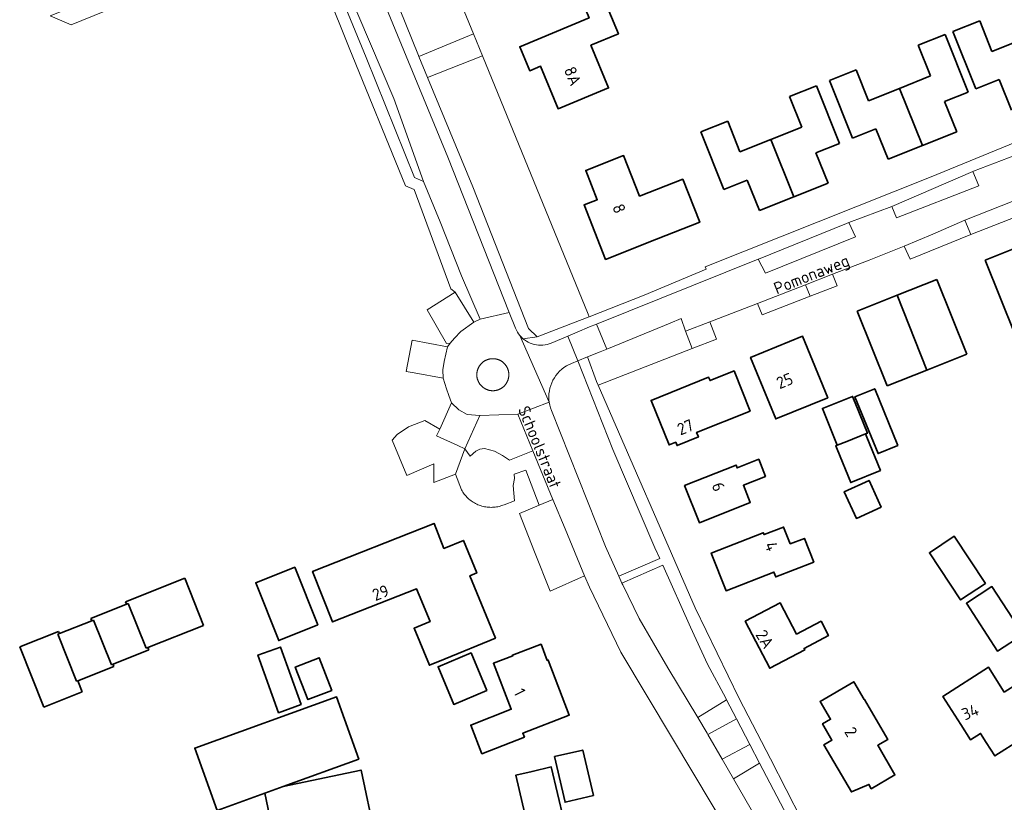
# Model space of a CAD drawing. Header units: metres. Extents: x 244832 to 245816, y 594581 to 595225.
# Tile 13 of 34: x 245154 to 245302, y 594865 to 594984. Entities that reach past the tile are written whole.
import ezdxf
from ezdxf.enums import TextEntityAlignment as Align

# ---------------------------------------------------------------- set-up
doc = ezdxf.new("R2010")
doc.units = ezdxf.units.M
for name, color, linetype, lineweight in [('B-XX-GR-GROENVOORZIENING-GV', 80, 'Continuous', 18), ('B-XX-OG-BEBOUWING-GV', 7, 'Continuous', 35), ('B-XX-OG-BEBOUWING-T18', 10, 'Continuous', 18), ('B-XX-OG-TERREIN_ERF-GV', 7, 'Continuous', 18), ('B-XX-OG-TOPOGRAFIE-T18', 10, 'Continuous', 18), ('B-XX-VH-ONVERHARD-GV', 252, 'Continuous', 18), ('B-XX-VH-VERHARDING_GESLOTEN-GV', 252, 'Continuous', 18), ('B-XX-VH-VERHARDING_OPEN-GV', 252, 'Continuous', 18), ('N-WE-KG-NIEUWE_BOUWEN-G', 7, 'Continuous', 35)]:
    doc.layers.add(name, color=color, linetype=linetype, lineweight=lineweight)
doc.styles.add('NLCS-ISO-M-T18', font='NLCS-ISO.ttf', dxfattribs={"height": 1.8})

msp = doc.modelspace()

# ---------------------------------------------------------------- linework, layer by layer
at = {"layer": 'B-XX-GR-GROENVOORZIENING-GV', "color": 252}
for points in [[(245214.39, 595000), (245213.28, 595002.72), (245213.21, 595002.69), (245206.67, 595000), (245205.83, 594999.69), (245205.15, 594999.44), (245205.1, 594999.37), (245205.1, 594999.2), (245205.13, 594999.07), (245207.13, 594994.48), (245213.71, 594978.1), (245213.77, 594977.97), (245222.02, 594981.37)], [(245239.34, 594939.06), (245223.37, 594978.06), (245215.09, 594974.78), (245221.92, 594958.26), (245230.35, 594936.88), (245231.64, 594935.64), (245238.02, 594938.09), (245239.5, 594938.67)], [(245298.28, 594958.42), (245297.38, 594960.59), (245285.18, 594955.3), (245285.9, 594953.58)], [(245309.76, 594956.01), (245309.52, 594956.55), (245308.81, 594958.21), (245296.19, 594953.26), (245297.1, 594951.11), (245305.2, 594954.25)], [(245279.67, 594950.74), (245278.67, 594952.89), (245278.34, 594952.77), (245265.04, 594947.37), (245264.98, 594947.35), (245266.08, 594945.27)], [(245255.03, 594933.88), (245254.04, 594936.49), (245253.35, 594938.39), (245251.69, 594937.7), (245242.13, 594933.76), (245241.15, 594933.36), (245239.23, 594932.64), (245240.6, 594928.89), (245240.84, 594928.35)], [(245243.04, 594918.62), (245237.75, 594932.02), (245236.8, 594931.63), (245236.04, 594931.24), (245235.68, 594931.01), (245235.35, 594930.74), (245235.03, 594930.45), (245234.74, 594930.14), (245234.47, 594929.81), (245234.23, 594929.45), (245234.02, 594929.08), (245233.84, 594928.69), (245233.68, 594928.29), (245233.57, 594927.88), (245233.48, 594927.46), (245233.42, 594927.03), (245233.4, 594926.61), (245233.42, 594926.18), (245233.46, 594925.75), (245233.54, 594925.33), (245233.65, 594924.92), (245233.79, 594924.51), (245241.94, 594903.98), (245243.98, 594899.5), (245250.15, 594902.17), (245249.4, 594903.76)], [(245230.99, 594918.45), (245228.72, 594923.96), (245222.98, 594923.75), (245220.71, 594918.75), (245221.53, 594917.63), (245222.39, 594918.4), (245222.96, 594918.69), (245223.68, 594918.79), (245225.17, 594918.37), (245226.41, 594917.7), (245227.44, 594917.01)], [(245216.92, 594921.71), (245214.68, 594923), (245212.2, 594922.06), (245210.5, 594920.91), (245209.75, 594920.03), (245211.95, 594914.68), (245216.06, 594916.47), (245216.02, 594913.63), (245219.3, 594914.9), (245220.71, 594918.75), (245219.67, 594919.22), (245216.46, 594920.69)], [(245254.76, 594891.8), (245250.62, 594901.16), (245244.44, 594898.47), (245244.55, 594898.22), (245247.05, 594893.11), (245251.36, 594885.66), (245255.87, 594878.16), (245260.21, 594880.85), (245260.1, 594881.06), (245257.34, 594886.24)], [(245263.74, 594874.1), (245261.73, 594877.94), (245257.42, 594875.58), (245259.55, 594871.87)], [(245265.21, 594871.29), (245261.25, 594868.91), (245264.67, 594862.96), (245266.35, 594860.2), (245266.37, 594860.21), (245268.77, 594856.07), (245268.98, 594855.7), (245271.36, 594851.67), (245274.9, 594852.91), (245272.02, 594858.23)]]:
    msp.add_lwpolyline(points, close=True, dxfattribs=at)
at = {"layer": 'B-XX-OG-BEBOUWING-GV', "color": 252}
for points in [[(245245.05, 594985.93), (245243.71, 594989.18), (245238.19, 594986.89), (245239.48, 594983.78), (245229, 594979.43), (245230.51, 594975.8), (245232.15, 594976.48), (245234.8, 594970.08), (245242.41, 594973.23), (245239.74, 594979.67), (245243.9, 594981.39), (245242.46, 594984.86)], [(245247.1, 594956.88), (245244.69, 594963), (245238.97, 594960.75), (245240.71, 594956.34), (245238.72, 594955.56), (245241.97, 594947.33), (245249.67, 594950.37), (245256.17, 594952.94), (245253.61, 594959.44)], [(245275.5, 594926.43), (245271.71, 594935.73), (245263.86, 594932.54), (245267.65, 594923.24)], [(245263.77, 594924.44), (245261.36, 594930.48), (245257.73, 594929.02), (245257.52, 594929.53), (245248.84, 594926.05), (245251.54, 594919.32), (245252.55, 594919.72), (245252.75, 594919.22), (245255.98, 594920.52), (245255.7, 594921.21)], [(245279.65, 594925.66), (245279.25, 594926.65), (245274.7, 594924.84), (245276.93, 594919.26), (245278.38, 594919.84), (245281.2, 594920.97), (245281.48, 594921.08)], [(245286.06, 594919.22), (245282.58, 594927.8), (245279.61, 594926.6), (245283.09, 594918.02)], [(245281.2, 594920.97), (245278.38, 594919.84), (245276.93, 594919.26), (245276.7, 594919.16), (245276.91, 594918.67), (245278.98, 594913.63), (245283.45, 594915.47), (245281.39, 594920.51)], [(245266.12, 594914.57), (245265.09, 594917.16), (245261.81, 594915.85), (245261.65, 594916.27), (245253.88, 594913.17), (245256.12, 594907.56), (245263.81, 594910.63), (245262.77, 594913.23)], [(245283.56, 594909.92), (245281.73, 594913.96), (245277.99, 594912.26), (245279.82, 594908.22)], [(245217.57, 594903.69), (245216.07, 594907.48), (245197.73, 594900.22), (245200.75, 594892.6), (245213.42, 594897.61), (245213.83, 594896.63), (245215.47, 594892.64), (245213.06, 594891.65), (245215.36, 594886.05), (245217.76, 594887.04), (245225.34, 594890.15), (245221.48, 594899.56), (245222.52, 594899.99), (245220.5, 594904.89)], [(245269.83, 594904.37), (245268.82, 594906.92), (245265.88, 594905.77), (245265.76, 594906.07), (245257.92, 594902.99), (245260.16, 594897.29), (245267.37, 594900.13), (245267.66, 594899.38), (245273.38, 594901.63), (245271.97, 594905.21)], [(245299.31, 594898.39), (245294.6, 594905.52), (245290.85, 594903.04), (245295.56, 594895.91)], [(245198.53, 594892.16), (245195.05, 594900.86), (245189.15, 594898.5), (245192.64, 594889.79)], [(245304.97, 594890.72), (245300.27, 594897.93), (245296.42, 594895.41), (245301.11, 594888.2)], [(245270.78, 594890.77), (245268.33, 594895.46), (245263.04, 594892.69), (245266.74, 594885.61), (245272.03, 594888.38), (245271.92, 594888.6), (245275.61, 594890.53), (245274.48, 594892.7)], [(245196.02, 594880.11), (245192.89, 594888.8), (245189.48, 594887.58), (245192.61, 594878.89)], [(245224.04, 594882.22), (245221.67, 594887.91), (245216.67, 594885.83), (245219.04, 594880.14)], [(245233.16, 594886.78), (245232.22, 594889.23), (245227.9, 594887.58), (245227.94, 594887.47), (245225.02, 594886.35), (245227.73, 594879.4), (245221.61, 594877.01), (245223.3, 594872.7), (245229.7, 594875.2), (245229.46, 594875.79), (245236.48, 594878.53), (245233.31, 594886.83)], [(245200.63, 594882.26), (245198.72, 594887.18), (245195.12, 594885.78), (245197.03, 594880.86)], [(245302.14, 594881.99), (245299.74, 594885.74), (245292.88, 594881.35), (245295.58, 594877.12), (245297.06, 594874.81), (245298.56, 594875.77), (245299.43, 594874.41), (245300.73, 594872.37), (245304.69, 594874.9), (245303.66, 594876.5), (245307.72, 594879.09), (245305.57, 594882.45), (245304.99, 594882.08), (245304.2, 594883.31)], [(245280.98, 594880.88), (245279.43, 594883.56), (245274.35, 594880.6), (245275.92, 594877.89), (245274.71, 594877.19), (245276.12, 594874.76), (245274.92, 594874.06), (245279.07, 594866.92), (245281.7, 594868.06), (245282.07, 594867.42), (245285.64, 594869.5), (245283.05, 594873.97), (245284.55, 594874.84), (245281.03, 594880.9)], [(245204.74, 594871.88), (245201.35, 594881.28), (245179.95, 594873.56), (245183.35, 594864.15), (245190.53, 594866.74), (245193.3, 594867.75)], [(245240.12, 594866.37), (245238.52, 594873.25), (245234.26, 594872.26), (245235.86, 594865.38)], [(245207.13, 594860.44), (245205.06, 594870.23), (245193.3, 594867.75), (245190.53, 594866.74), (245192.51, 594857.35)], [(245235.64, 594862.69), (245233.76, 594870.7), (245230.86, 594870.03), (245228.42, 594869.46), (245230.29, 594861.44)]]:
    msp.add_lwpolyline(points, close=True, dxfattribs=at)
at = {"layer": 'B-XX-OG-TERREIN_ERF-GV', "color": 252}
for points in [[(245315.26, 595043.66), (245234.47, 595011.43), (245231.72, 595010.3), (245213.28, 595002.72), (245214.39, 595000), (245222.02, 594981.37), (245223.37, 594978.06), (245239.34, 594939.06), (245239.5, 594938.67), (245247.79, 594941.95), (245257.16, 594945.85), (245256.98, 594946.19), (245291.12, 594959.81), (245330.96, 594976.16)], [(245305.2, 594954.25), (245297.1, 594951.11), (245287.94, 594947.34), (245287.05, 594949.35), (245281.77, 594947.22), (245276.23, 594945.08), (245276.94, 594943.33), (245272.83, 594941.77), (245265.61, 594938.98), (245264.89, 594940.69), (245257.68, 594937.9), (245258.71, 594935.28), (245255.03, 594933.88), (245240.84, 594928.35), (245255.49, 594894.72), (245262.11, 594881.01), (245266.87, 594871.93), (245271.61, 594862.66), (245273.4, 594859.08), (245275.64, 594854.93), (245276.44, 594853.45), (245295.04, 594859.92), (245298.66, 594861.19), (245302.24, 594862.55)]]:
    msp.add_lwpolyline(points, dxfattribs=at)
for points in [[(245242.41, 594973.23), (245234.8, 594970.08), (245232.15, 594976.48), (245230.51, 594975.8), (245229, 594979.43), (245239.48, 594983.78), (245238.19, 594986.89), (245243.71, 594989.18), (245245.05, 594985.93), (245242.46, 594984.86), (245243.9, 594981.39), (245239.74, 594979.67)], [(245256.17, 594952.94), (245249.67, 594950.37), (245241.97, 594947.33), (245238.72, 594955.56), (245240.71, 594956.34), (245238.97, 594960.75), (245244.69, 594963), (245247.1, 594956.88), (245253.61, 594959.44)], [(245267.65, 594923.24), (245263.86, 594932.54), (245271.71, 594935.73), (245275.5, 594926.43)], [(245255.7, 594921.21), (245255.98, 594920.52), (245252.75, 594919.22), (245252.55, 594919.72), (245251.54, 594919.32), (245248.84, 594926.05), (245257.52, 594929.53), (245257.73, 594929.02), (245261.36, 594930.48), (245263.77, 594924.44)], [(245281.48, 594921.08), (245281.2, 594920.97), (245281.39, 594920.51), (245283.45, 594915.47), (245278.98, 594913.63), (245276.91, 594918.67), (245276.7, 594919.16), (245276.93, 594919.26), (245274.7, 594924.84), (245279.25, 594926.65), (245279.65, 594925.66)], [(245286.06, 594919.22), (245283.09, 594918.02), (245279.61, 594926.6), (245282.58, 594927.8)], [(245256.12, 594907.56), (245253.88, 594913.17), (245261.65, 594916.27), (245261.81, 594915.85), (245265.09, 594917.16), (245266.12, 594914.57), (245262.77, 594913.23), (245263.81, 594910.63)], [(245283.56, 594909.92), (245279.82, 594908.22), (245277.99, 594912.26), (245281.73, 594913.96)], [(245197.73, 594900.22), (245216.07, 594907.48), (245217.57, 594903.69), (245220.5, 594904.89), (245222.52, 594899.99), (245221.48, 594899.56), (245225.34, 594890.15), (245217.76, 594887.04), (245215.36, 594886.05), (245213.06, 594891.65), (245215.47, 594892.64), (245213.83, 594896.63), (245213.42, 594897.61), (245200.75, 594892.6)], [(245273.38, 594901.63), (245267.66, 594899.38), (245267.37, 594900.13), (245260.16, 594897.29), (245257.92, 594902.99), (245265.76, 594906.07), (245265.88, 594905.77), (245268.82, 594906.92), (245269.83, 594904.37), (245271.97, 594905.21)], [(245294.6, 594905.52), (245299.31, 594898.39), (245295.56, 594895.91), (245290.85, 594903.04)], [(245192.64, 594889.79), (245189.15, 594898.5), (245195.05, 594900.86), (245198.53, 594892.16)], [(245304.97, 594890.72), (245301.11, 594888.2), (245296.42, 594895.41), (245300.27, 594897.93)], [(245275.61, 594890.53), (245271.92, 594888.6), (245272.03, 594888.38), (245266.74, 594885.61), (245263.04, 594892.69), (245268.33, 594895.46), (245270.78, 594890.77), (245274.48, 594892.7)], [(245189.48, 594887.58), (245192.89, 594888.8), (245196.02, 594880.11), (245192.61, 594878.89)], [(245216.67, 594885.83), (245221.67, 594887.91), (245224.04, 594882.22), (245219.04, 594880.14)], [(245221.61, 594877.01), (245227.73, 594879.4), (245225.02, 594886.35), (245227.94, 594887.47), (245227.9, 594887.58), (245232.22, 594889.23), (245233.16, 594886.78), (245233.31, 594886.83), (245236.48, 594878.53), (245229.46, 594875.79), (245229.7, 594875.2), (245223.3, 594872.7)], [(245195.12, 594885.78), (245198.72, 594887.18), (245200.63, 594882.26), (245197.03, 594880.86)], [(245307.72, 594879.09), (245303.66, 594876.5), (245304.69, 594874.9), (245300.73, 594872.37), (245299.43, 594874.41), (245298.56, 594875.77), (245297.06, 594874.81), (245295.58, 594877.12), (245292.88, 594881.35), (245299.74, 594885.74), (245302.14, 594881.99), (245304.2, 594883.31), (245304.99, 594882.08), (245305.57, 594882.45)], [(245284.55, 594874.84), (245283.05, 594873.97), (245285.64, 594869.5), (245282.07, 594867.42), (245281.7, 594868.06), (245279.07, 594866.92), (245274.92, 594874.06), (245276.12, 594874.76), (245274.71, 594877.19), (245275.92, 594877.89), (245274.35, 594880.6), (245279.43, 594883.56), (245280.98, 594880.88), (245281.03, 594880.9)], [(245190.53, 594866.74), (245183.35, 594864.15), (245179.95, 594873.56), (245201.35, 594881.28), (245204.74, 594871.88), (245193.3, 594867.75), (245205.06, 594870.23), (245207.13, 594860.44), (245192.51, 594857.35)], [(245234.26, 594872.26), (245238.52, 594873.25), (245240.12, 594866.37), (245235.86, 594865.38)], [(245228.42, 594869.46), (245230.86, 594870.03), (245233.76, 594870.7), (245235.64, 594862.69), (245230.29, 594861.44)]]:
    msp.add_lwpolyline(points, close=True, dxfattribs=at)
at = {"layer": 'B-XX-VH-ONVERHARD-GV', "color": 252}
msp.add_lwpolyline([(245224.99, 594932.34), (245224.94, 594932.34), (245224.89, 594932.34), (245224.84, 594932.34), (245224.79, 594932.33), (245224.74, 594932.33), (245224.69, 594932.33), (245224.64, 594932.32), (245224.6, 594932.31), (245224.55, 594932.31), (245224.5, 594932.3), (245224.45, 594932.29), (245224.4, 594932.28), (245224.35, 594932.26), (245224.3, 594932.25), (245224.25, 594932.24), (245224.21, 594932.22), (245224.16, 594932.21), (245224.11, 594932.19), (245224.06, 594932.17), (245224.02, 594932.15), (245223.97, 594932.13), (245223.93, 594932.11), (245223.88, 594932.09), (245223.84, 594932.07), (245223.79, 594932.05), (245223.75, 594932.02), (245223.71, 594932), (245223.66, 594931.97), (245223.62, 594931.94), (245223.58, 594931.92), (245223.54, 594931.89), (245223.5, 594931.86), (245223.46, 594931.83), (245223.42, 594931.8), (245223.38, 594931.76), (245223.34, 594931.73), (245223.31, 594931.7), (245223.27, 594931.66), (245223.23, 594931.63), (245223.2, 594931.59), (245223.17, 594931.56), (245223.13, 594931.52), (245223.1, 594931.48), (245223.07, 594931.44), (245223.04, 594931.4), (245223.01, 594931.36), (245222.98, 594931.32), (245222.95, 594931.28), (245222.92, 594931.24), (245222.89, 594931.2), (245222.87, 594931.16), (245222.84, 594931.11), (245222.82, 594931.07), (245222.8, 594931.02), (245222.77, 594930.98), (245222.75, 594930.93), (245222.73, 594930.89), (245222.71, 594930.84), (245222.69, 594930.8), (245222.67, 594930.75), (245222.66, 594930.7), (245222.64, 594930.66), (245222.63, 594930.61), (245222.61, 594930.56), (245222.6, 594930.51), (245222.59, 594930.46), (245222.58, 594930.41), (245222.57, 594930.36), (245222.56, 594930.31), (245222.55, 594930.27), (245222.55, 594930.22), (245222.54, 594930.17), (245222.54, 594930.12), (245222.53, 594930.07), (245222.53, 594930.02), (245222.53, 594929.97), (245222.53, 594929.92), (245222.53, 594929.87), (245222.53, 594929.82), (245222.53, 594929.77), (245222.54, 594929.72), (245222.54, 594929.67), (245222.55, 594929.62), (245222.55, 594929.57), (245222.56, 594929.52), (245222.57, 594929.47), (245222.58, 594929.42), (245222.59, 594929.37), (245222.6, 594929.32), (245222.62, 594929.27), (245222.63, 594929.23), (245222.64, 594929.18), (245222.66, 594929.13), (245222.68, 594929.08), (245222.7, 594929.04), (245222.71, 594928.99), (245222.73, 594928.94), (245222.76, 594928.9), (245222.78, 594928.85), (245222.8, 594928.81), (245222.82, 594928.77), (245222.85, 594928.72), (245222.87, 594928.68), (245222.9, 594928.64), (245222.92, 594928.59), (245222.95, 594928.55), (245222.98, 594928.51), (245223.01, 594928.47), (245223.04, 594928.43), (245223.07, 594928.39), (245223.11, 594928.35), (245223.14, 594928.32), (245223.17, 594928.28), (245223.21, 594928.24), (245223.24, 594928.21), (245223.28, 594928.17), (245223.31, 594928.14), (245223.35, 594928.1), (245223.39, 594928.07), (245223.43, 594928.04), (245223.47, 594928.01), (245223.51, 594927.98), (245223.55, 594927.95), (245223.59, 594927.92), (245223.63, 594927.89), (245223.67, 594927.87), (245223.71, 594927.84), (245223.76, 594927.82), (245223.8, 594927.79), (245223.85, 594927.77), (245223.89, 594927.75), (245223.93, 594927.72), (245223.98, 594927.7), (245224.03, 594927.69), (245224.07, 594927.67), (245224.12, 594927.65), (245224.17, 594927.63), (245224.21, 594927.62), (245224.26, 594927.6), (245224.31, 594927.59), (245224.36, 594927.58), (245224.41, 594927.56), (245224.46, 594927.55), (245224.51, 594927.54), (245224.55, 594927.54), (245224.6, 594927.53), (245224.65, 594927.52), (245224.7, 594927.52), (245224.75, 594927.51), (245224.8, 594927.51), (245224.85, 594927.51), (245224.9, 594927.5), (245224.95, 594927.5), (245225, 594927.5), (245225.05, 594927.51), (245225.1, 594927.51), (245225.15, 594927.51), (245225.2, 594927.52), (245225.25, 594927.52), (245225.3, 594927.53), (245225.35, 594927.54), (245225.4, 594927.55), (245225.45, 594927.56), (245225.5, 594927.57), (245225.55, 594927.58), (245225.6, 594927.59), (245225.64, 594927.61), (245225.69, 594927.62), (245225.74, 594927.64), (245225.79, 594927.65), (245225.83, 594927.67), (245225.88, 594927.69), (245225.92, 594927.71), (245225.97, 594927.73), (245226.02, 594927.75), (245226.06, 594927.78), (245226.1, 594927.8), (245226.15, 594927.82), (245226.19, 594927.85), (245226.23, 594927.87), (245226.27, 594927.9), (245226.32, 594927.93), (245226.36, 594927.96), (245226.4, 594927.99), (245226.44, 594928.02), (245226.48, 594928.05), (245226.52, 594928.08), (245226.55, 594928.11), (245226.59, 594928.15), (245226.63, 594928.18), (245226.66, 594928.22), (245226.7, 594928.25), (245226.73, 594928.29), (245226.76, 594928.33), (245226.8, 594928.36), (245226.83, 594928.4), (245226.86, 594928.44), (245226.89, 594928.48), (245226.92, 594928.52), (245226.95, 594928.56), (245226.98, 594928.61), (245227, 594928.65), (245227.03, 594928.69), (245227.05, 594928.73), (245227.08, 594928.78), (245227.1, 594928.82), (245227.12, 594928.87), (245227.14, 594928.91), (245227.16, 594928.96), (245227.18, 594929), (245227.2, 594929.05), (245227.22, 594929.1), (245227.24, 594929.14), (245227.25, 594929.19), (245227.27, 594929.24), (245227.28, 594929.29), (245227.29, 594929.34), (245227.3, 594929.39), (245227.31, 594929.43), (245227.32, 594929.48), (245227.33, 594929.53), (245227.34, 594929.58), (245227.35, 594929.63), (245227.35, 594929.68), (245227.36, 594929.73), (245227.36, 594929.78), (245227.36, 594929.83), (245227.36, 594929.92), (245227.36, 594929.97), (245227.36, 594930.02), (245227.36, 594930.07), (245227.36, 594930.12), (245227.35, 594930.17), (245227.35, 594930.22), (245227.34, 594930.27), (245227.33, 594930.32), (245227.32, 594930.37), (245227.31, 594930.42), (245227.3, 594930.47), (245227.29, 594930.52), (245227.28, 594930.56), (245227.26, 594930.61), (245227.25, 594930.66), (245227.23, 594930.71), (245227.22, 594930.75), (245227.2, 594930.8), (245227.18, 594930.85), (245227.16, 594930.89), (245227.14, 594930.94), (245227.12, 594930.98), (245227.1, 594931.03), (245227.07, 594931.07), (245227.05, 594931.12), (245227.02, 594931.16), (245227, 594931.2), (245226.97, 594931.24), (245226.94, 594931.29), (245226.91, 594931.33), (245226.88, 594931.37), (245226.85, 594931.41), (245226.82, 594931.45), (245226.79, 594931.48), (245226.76, 594931.52), (245226.72, 594931.56), (245226.69, 594931.6), (245226.65, 594931.63), (245226.62, 594931.67), (245226.58, 594931.7), (245226.55, 594931.73), (245226.51, 594931.77), (245226.47, 594931.8), (245226.43, 594931.83), (245226.39, 594931.86), (245226.35, 594931.89), (245226.31, 594931.92), (245226.27, 594931.95), (245226.23, 594931.97), (245226.18, 594932), (245226.14, 594932.02), (245226.1, 594932.05), (245226.05, 594932.07), (245226.01, 594932.09), (245225.96, 594932.11), (245225.92, 594932.14), (245225.87, 594932.16), (245225.82, 594932.17), (245225.78, 594932.19), (245225.73, 594932.21), (245225.68, 594932.22), (245225.63, 594932.24), (245225.59, 594932.25), (245225.54, 594932.27), (245225.49, 594932.28), (245225.44, 594932.29), (245225.39, 594932.3), (245225.34, 594932.31), (245225.29, 594932.31), (245225.24, 594932.32), (245225.19, 594932.33), (245225.14, 594932.33), (245225.09, 594932.33), (245225.04, 594932.34)], close=True, dxfattribs=at)
at = {"layer": 'B-XX-VH-VERHARDING_GESLOTEN-GV', "color": 252}
for points in [[(245204.46, 595002.55), (245205.13, 595003.46), (245197.6, 595000), (245193.51, 594998.12), (245195.33, 594998.12), (245197.01, 594997.74), (245198.05, 594997.18), (245199.51, 594995.7), (245199.99, 594994.98), (245204.55, 594984.34), (245210.02, 594971.63), (245214.49, 594959.1), (245216.98, 594953), (245220.21, 594944.84), (245223.02, 594938.29), (245227.43, 594939.31), (245218.16, 594962.74), (245206.89, 594990.14), (245203.68, 594998.21), (245203.58, 594999.63), (245203.64, 595000), (245203.77, 595000.81), (245204.18, 595001.84), (245204.23, 595001.95)], [(245228.37, 594936.93), (245227.43, 594939.31), (245223.02, 594938.29), (245222.07, 594937.87), (245220.12, 594936.44), (245219.14, 594935.44), (245218.49, 594934.68), (245218.09, 594934.11), (245217.58, 594931.9), (245217.42, 594930.67), (245217.46, 594929.41), (245217.95, 594927.8), (245218.29, 594926.76), (245218.69, 594925.67), (245219.83, 594924.62), (245221.05, 594923.93), (245222.98, 594923.75), (245228.72, 594923.96), (245233.46, 594925.75), (245229.04, 594935.82), (245228.84, 594936.08), (245228.66, 594936.35)], [(245237.75, 594932.02), (245236.24, 594935.75), (245233.75, 594934.69), (245233.45, 594934.57), (245233.13, 594934.48), (245232.82, 594934.42), (245232.49, 594934.38), (245232.17, 594934.36), (245231.84, 594934.37), (245231.52, 594934.41), (245231.2, 594934.47), (245230.89, 594934.56), (245230.59, 594934.68), (245230.29, 594934.81), (245230.01, 594934.97), (245229.74, 594935.16), (245229.49, 594935.36), (245229.25, 594935.58), (245229.04, 594935.82), (245233.46, 594925.75), (245233.42, 594926.18), (245233.4, 594926.61), (245233.42, 594927.03), (245233.48, 594927.46), (245233.57, 594927.88), (245233.68, 594928.29), (245233.84, 594928.69), (245234.02, 594929.08), (245234.23, 594929.45), (245234.47, 594929.81), (245234.74, 594930.14), (245235.03, 594930.45), (245235.35, 594930.74), (245235.68, 594931.01), (245236.04, 594931.24), (245236.8, 594931.63)], [(245224.89, 594932.34), (245224.94, 594932.34), (245224.99, 594932.34), (245225.04, 594932.34), (245225.09, 594932.33), (245225.14, 594932.33), (245225.19, 594932.33), (245225.24, 594932.32), (245225.29, 594932.31), (245225.34, 594932.31), (245225.39, 594932.3), (245225.44, 594932.29), (245225.49, 594932.28), (245225.54, 594932.27), (245225.59, 594932.25), (245225.63, 594932.24), (245225.68, 594932.22), (245225.73, 594932.21), (245225.78, 594932.19), (245225.82, 594932.17), (245225.87, 594932.16), (245225.92, 594932.14), (245225.96, 594932.11), (245226.01, 594932.09), (245226.05, 594932.07), (245226.1, 594932.05), (245226.14, 594932.02), (245226.18, 594932), (245226.23, 594931.97), (245226.27, 594931.95), (245226.31, 594931.92), (245226.35, 594931.89), (245226.39, 594931.86), (245226.43, 594931.83), (245226.47, 594931.8), (245226.51, 594931.77), (245226.55, 594931.73), (245226.58, 594931.7), (245226.62, 594931.67), (245226.65, 594931.63), (245226.69, 594931.6), (245226.72, 594931.56), (245226.76, 594931.52), (245226.79, 594931.48), (245226.82, 594931.45), (245226.85, 594931.41), (245226.88, 594931.37), (245226.91, 594931.33), (245226.94, 594931.29), (245226.97, 594931.24), (245227, 594931.2), (245227.02, 594931.16), (245227.05, 594931.12), (245227.07, 594931.07), (245227.1, 594931.03), (245227.12, 594930.98), (245227.14, 594930.94), (245227.16, 594930.89), (245227.18, 594930.85), (245227.2, 594930.8), (245227.22, 594930.75), (245227.23, 594930.71), (245227.25, 594930.66), (245227.26, 594930.61), (245227.28, 594930.56), (245227.29, 594930.52), (245227.3, 594930.47), (245227.31, 594930.42), (245227.32, 594930.37), (245227.33, 594930.32), (245227.34, 594930.27), (245227.35, 594930.22), (245227.35, 594930.17), (245227.36, 594930.12), (245227.36, 594930.07), (245227.36, 594930.02), (245227.36, 594929.97), (245227.36, 594929.92), (245227.36, 594929.83), (245227.36, 594929.78), (245227.36, 594929.73), (245227.35, 594929.68), (245227.35, 594929.63), (245227.34, 594929.58), (245227.33, 594929.53), (245227.32, 594929.48), (245227.31, 594929.43), (245227.3, 594929.39), (245227.29, 594929.34), (245227.28, 594929.29), (245227.27, 594929.24), (245227.25, 594929.19), (245227.24, 594929.14), (245227.22, 594929.1), (245227.2, 594929.05), (245227.18, 594929), (245227.16, 594928.96), (245227.14, 594928.91), (245227.12, 594928.87), (245227.1, 594928.82), (245227.08, 594928.78), (245227.05, 594928.73), (245227.03, 594928.69), (245227, 594928.65), (245226.98, 594928.61), (245226.95, 594928.56), (245226.92, 594928.52), (245226.89, 594928.48), (245226.86, 594928.44), (245226.83, 594928.4), (245226.8, 594928.36), (245226.76, 594928.33), (245226.73, 594928.29), (245226.7, 594928.25), (245226.66, 594928.22), (245226.63, 594928.18), (245226.59, 594928.15), (245226.55, 594928.11), (245226.52, 594928.08), (245226.48, 594928.05), (245226.44, 594928.02), (245226.4, 594927.99), (245226.36, 594927.96), (245226.32, 594927.93), (245226.27, 594927.9), (245226.23, 594927.87), (245226.19, 594927.85), (245226.15, 594927.82), (245226.1, 594927.8), (245226.06, 594927.78), (245226.02, 594927.75), (245225.97, 594927.73), (245225.92, 594927.71), (245225.88, 594927.69), (245225.83, 594927.67), (245225.79, 594927.65), (245225.74, 594927.64), (245225.69, 594927.62), (245225.64, 594927.61), (245225.6, 594927.59), (245225.55, 594927.58), (245225.5, 594927.57), (245225.45, 594927.56), (245225.4, 594927.55), (245225.35, 594927.54), (245225.3, 594927.53), (245225.25, 594927.52), (245225.2, 594927.52), (245225.15, 594927.51), (245225.1, 594927.51), (245225.05, 594927.51), (245225, 594927.5), (245224.95, 594927.5), (245224.9, 594927.5), (245224.85, 594927.51), (245224.8, 594927.51), (245224.75, 594927.51), (245224.7, 594927.52), (245224.65, 594927.52), (245224.6, 594927.53), (245224.55, 594927.54), (245224.51, 594927.54), (245224.46, 594927.55), (245224.41, 594927.56), (245224.36, 594927.58), (245224.31, 594927.59), (245224.26, 594927.6), (245224.21, 594927.62), (245224.17, 594927.63), (245224.12, 594927.65), (245224.07, 594927.67), (245224.03, 594927.69), (245223.98, 594927.7), (245223.93, 594927.72), (245223.89, 594927.75), (245223.85, 594927.77), (245223.8, 594927.79), (245223.76, 594927.82), (245223.71, 594927.84), (245223.67, 594927.87), (245223.63, 594927.89), (245223.59, 594927.92), (245223.55, 594927.95), (245223.51, 594927.98), (245223.47, 594928.01), (245223.43, 594928.04), (245223.39, 594928.07), (245223.35, 594928.1), (245223.31, 594928.14), (245223.28, 594928.17), (245223.24, 594928.21), (245223.21, 594928.24), (245223.17, 594928.28), (245223.14, 594928.32), (245223.11, 594928.35), (245223.07, 594928.39), (245223.04, 594928.43), (245223.01, 594928.47), (245222.98, 594928.51), (245222.95, 594928.55), (245222.92, 594928.59), (245222.9, 594928.64), (245222.87, 594928.68), (245222.85, 594928.72), (245222.82, 594928.77), (245222.8, 594928.81), (245222.78, 594928.85), (245222.76, 594928.9), (245222.73, 594928.94), (245222.71, 594928.99), (245222.7, 594929.04), (245222.68, 594929.08), (245222.66, 594929.13), (245222.64, 594929.18), (245222.63, 594929.23), (245222.62, 594929.27), (245222.6, 594929.32), (245222.59, 594929.37), (245222.58, 594929.42), (245222.57, 594929.47), (245222.56, 594929.52), (245222.55, 594929.57), (245222.55, 594929.62), (245222.54, 594929.67), (245222.54, 594929.72), (245222.53, 594929.77), (245222.53, 594929.82), (245222.53, 594929.87), (245222.53, 594929.92), (245222.53, 594929.97), (245222.53, 594930.02), (245222.53, 594930.07), (245222.54, 594930.12), (245222.54, 594930.17), (245222.55, 594930.22), (245222.55, 594930.27), (245222.56, 594930.31), (245222.57, 594930.36), (245222.58, 594930.41), (245222.59, 594930.46), (245222.6, 594930.51), (245222.61, 594930.56), (245222.63, 594930.61), (245222.64, 594930.66), (245222.66, 594930.7), (245222.67, 594930.75), (245222.69, 594930.8), (245222.71, 594930.84), (245222.73, 594930.89), (245222.75, 594930.93), (245222.77, 594930.98), (245222.8, 594931.02), (245222.82, 594931.07), (245222.84, 594931.11), (245222.87, 594931.16), (245222.89, 594931.2), (245222.92, 594931.24), (245222.95, 594931.28), (245222.98, 594931.32), (245223.01, 594931.36), (245223.04, 594931.4), (245223.07, 594931.44), (245223.1, 594931.48), (245223.13, 594931.52), (245223.17, 594931.56), (245223.2, 594931.59), (245223.23, 594931.63), (245223.27, 594931.66), (245223.31, 594931.7), (245223.34, 594931.73), (245223.38, 594931.76), (245223.42, 594931.8), (245223.46, 594931.83), (245223.5, 594931.86), (245223.54, 594931.89), (245223.58, 594931.92), (245223.62, 594931.94), (245223.66, 594931.97), (245223.71, 594932), (245223.75, 594932.02), (245223.79, 594932.05), (245223.84, 594932.07), (245223.88, 594932.09), (245223.93, 594932.11), (245223.97, 594932.13), (245224.02, 594932.15), (245224.06, 594932.17), (245224.11, 594932.19), (245224.16, 594932.21), (245224.21, 594932.22), (245224.25, 594932.24), (245224.3, 594932.25), (245224.35, 594932.26), (245224.4, 594932.28), (245224.45, 594932.29), (245224.5, 594932.3), (245224.55, 594932.31), (245224.6, 594932.31), (245224.64, 594932.32), (245224.69, 594932.33), (245224.74, 594932.33), (245224.79, 594932.33), (245224.84, 594932.34)]]:
    msp.add_lwpolyline(points, close=True, dxfattribs=at)
for points in [[(245304.91, 594963.49), (245297.51, 594960.65), (245297.38, 594960.59), (245298.28, 594958.42), (245285.9, 594953.58), (245285.18, 594955.3), (245278.67, 594952.89), (245279.67, 594950.74), (245266.08, 594945.27), (245264.98, 594947.35), (245240.57, 594937.54), (245242.13, 594933.76), (245251.69, 594937.7), (245253.35, 594938.39), (245254.04, 594936.49), (245257.68, 594937.9), (245264.89, 594940.69), (245272.13, 594943.49), (245276.23, 594945.08), (245281.77, 594947.22), (245287.05, 594949.35), (245291.35, 594951.15), (245296.19, 594953.26), (245308.81, 594958.21)], [(245264.67, 594862.96), (245261.25, 594868.91), (245259.55, 594871.87), (245257.42, 594875.58), (245257.29, 594875.81), (245255.87, 594878.16), (245251.36, 594885.66), (245247.05, 594893.11), (245244.55, 594898.22), (245244.44, 594898.47), (245243.98, 594899.5), (245241.94, 594903.98), (245233.79, 594924.51), (245233.65, 594924.92), (245233.54, 594925.33), (245233.46, 594925.75), (245228.72, 594923.96), (245230.99, 594918.45), (245234.02, 594911.1), (245235.86, 594906.64), (245238.8, 594899.56), (245239.51, 594897.85), (245244.25, 594888.03), (245252.07, 594875.02), (245261.14, 594859.85)]]:
    msp.add_lwpolyline(points, dxfattribs=at)
at = {"layer": 'B-XX-VH-VERHARDING_OPEN-GV', "color": 252}
for points in [[(245205.8, 594977.8), (245199.77, 594992.5), (245199.48, 594993.12), (245199.98, 594994.49), (245199.99, 594994.98), (245199.51, 594995.7), (245198.05, 594997.18), (245197.01, 594997.74), (245195.33, 594998.12), (245193.51, 594998.12), (245193.58, 594996.78), (245193.57, 594996.23), (245196.6, 594995.9), (245203.27, 594979.29), (245211.77, 594958.45), (245213.07, 594957.89), (245218.62, 594942.9), (245219.24, 594942.36), (245222.07, 594937.87), (245223.02, 594938.29), (245220.21, 594944.84), (245216.98, 594953), (245214.49, 594959.1), (245213.11, 594959.7)], [(245186.97, 594993.23), (245188.43, 594996.09), (245158.15, 594984.09), (245161.3, 594982.75)], [(245204.55, 594984.34), (245199.99, 594994.98), (245199.98, 594994.49), (245199.48, 594993.12), (245199.77, 594992.5), (245205.8, 594977.8), (245213.11, 594959.7), (245214.49, 594959.1), (245210.02, 594971.63)], [(245223.37, 594978.06), (245222.02, 594981.37), (245213.77, 594977.97), (245215.09, 594974.78)], [(245297.1, 594951.11), (245296.19, 594953.26), (245291.35, 594951.15), (245287.05, 594949.35), (245287.94, 594947.34)], [(245276.23, 594945.08), (245272.13, 594943.49), (245272.83, 594941.77), (245276.94, 594943.33)], [(245272.83, 594941.77), (245272.13, 594943.49), (245264.89, 594940.69), (245265.61, 594938.98)], [(245222.07, 594937.87), (245219.24, 594942.36), (245215.01, 594939.71), (245217.94, 594934.64), (245218.49, 594934.68), (245219.14, 594935.44), (245220.12, 594936.44)], [(245240.57, 594937.54), (245239.55, 594937.13), (245237.66, 594936.35), (245236.24, 594935.75), (245237.75, 594932.02), (245239.23, 594932.64), (245241.15, 594933.36), (245242.13, 594933.76)], [(245257.68, 594937.9), (245254.04, 594936.49), (245255.03, 594933.88), (245258.71, 594935.28)], [(245218.09, 594934.11), (245212.79, 594935.15), (245211.85, 594930.42), (245213.08, 594930.2), (245217.46, 594929.41), (245217.42, 594930.67), (245217.58, 594931.9)], [(245219.83, 594924.62), (245218.69, 594925.67), (245216.92, 594921.71), (245216.46, 594920.69), (245219.67, 594919.22), (245220.71, 594918.75), (245222.98, 594923.75), (245221.05, 594923.93)], [(245225.17, 594918.37), (245223.68, 594918.79), (245222.96, 594918.69), (245222.39, 594918.4), (245221.53, 594917.63), (245220.71, 594918.75), (245219.3, 594914.9), (245220.2, 594912.54), (245220.3, 594912.37), (245220.4, 594912.2), (245220.52, 594912.03), (245220.64, 594911.87), (245220.77, 594911.71), (245220.9, 594911.56), (245221.04, 594911.41), (245221.18, 594911.27), (245221.33, 594911.14), (245221.49, 594911.01), (245221.65, 594910.88), (245221.82, 594910.77), (245221.99, 594910.66), (245222.16, 594910.56), (245222.34, 594910.46), (245222.52, 594910.37), (245222.7, 594910.29), (245222.89, 594910.21), (245223.08, 594910.15), (245223.28, 594910.09), (245223.47, 594910.04), (245223.67, 594909.99), (245223.87, 594909.96), (245224.07, 594909.93), (245224.27, 594909.91), (245224.47, 594909.9), (245224.67, 594909.89), (245224.88, 594909.9), (245225.08, 594909.91), (245225.28, 594909.93), (245225.48, 594909.96), (245225.68, 594909.99), (245225.88, 594910.04), (245226.07, 594910.09), (245226.26, 594910.15), (245226.45, 594910.21), (245226.64, 594910.29), (245226.65, 594910.29), (245228.21, 594910.9), (245227.99, 594913.19), (245228.19, 594914.27), (245228.15, 594914.89), (245229.91, 594915.51), (245231.96, 594910.22), (245234.02, 594911.1), (245230.99, 594918.45), (245227.44, 594917.01), (245226.41, 594917.7)], [(245235.86, 594906.64), (245234.02, 594911.1), (245231.96, 594910.22), (245228.97, 594908.95), (245231.25, 594903.19), (245233.58, 594897.26), (245238.8, 594899.56)], [(245261.73, 594877.94), (245260.21, 594880.85), (245255.87, 594878.16), (245257.29, 594875.81), (245257.42, 594875.58)], [(245265.21, 594871.29), (245263.74, 594874.1), (245259.55, 594871.87), (245261.25, 594868.91)]]:
    msp.add_lwpolyline(points, close=True, dxfattribs=at)
for points in [[(245206.89, 594990.14), (245218.16, 594962.74), (245227.43, 594939.31), (245228.37, 594936.93), (245228.66, 594936.35), (245228.84, 594936.08), (245229.04, 594935.82), (245229.25, 594935.58), (245229.49, 594935.36), (245231.64, 594935.64), (245230.35, 594936.88), (245221.92, 594958.26), (245215.09, 594974.78), (245213.77, 594977.97), (245213.71, 594978.1), (245207.13, 594994.48)], [(245330.96, 594976.16), (245291.12, 594959.81), (245256.98, 594946.19), (245257.16, 594945.85), (245247.79, 594941.95), (245239.5, 594938.67), (245238.02, 594938.09), (245231.64, 594935.64), (245229.49, 594935.36), (245229.74, 594935.16), (245230.01, 594934.97), (245230.29, 594934.81), (245230.59, 594934.68), (245230.89, 594934.56), (245231.2, 594934.47), (245231.52, 594934.41), (245231.84, 594934.37), (245232.17, 594934.36), (245232.49, 594934.38), (245232.82, 594934.42), (245233.13, 594934.48), (245233.45, 594934.57), (245233.75, 594934.69), (245236.24, 594935.75), (245237.66, 594936.35), (245239.55, 594937.13), (245240.57, 594937.54), (245264.98, 594947.35), (245265.04, 594947.37), (245278.34, 594952.77), (245278.67, 594952.89), (245285.18, 594955.3), (245297.38, 594960.59), (245297.51, 594960.65), (245304.91, 594963.49)], [(245271.61, 594862.66), (245266.87, 594871.93), (245262.11, 594881.01), (245255.49, 594894.72), (245240.84, 594928.35), (245240.6, 594928.89), (245239.23, 594932.64), (245237.75, 594932.02), (245243.04, 594918.62), (245249.4, 594903.76), (245250.15, 594902.17), (245243.98, 594899.5), (245244.44, 594898.47), (245250.62, 594901.16), (245254.76, 594891.8), (245257.34, 594886.24), (245260.1, 594881.06), (245260.21, 594880.85), (245261.73, 594877.94), (245263.74, 594874.1), (245265.21, 594871.29), (245272.02, 594858.23)]]:
    msp.add_lwpolyline(points, dxfattribs=at)
at = {"layer": 'N-WE-KG-NIEUWE_BOUWEN-G', "color": 252}
for p, q in [((245298.43, 594983.36), (245294.37, 594981.74)), ((245300.28, 594978.72), (245298.43, 594983.36)), ((245294.37, 594981.74), (245297.83, 594973.06)), ((245293.21, 594981.28), (245289.15, 594979.66)), ((245296.67, 594972.6), (245293.21, 594981.28)), ((245304.95, 594980.58), (245300.28, 594978.72)), ((245289.15, 594979.66), (245291, 594975.02)), ((245279.81, 594975.94), (245275.75, 594974.32)), ((245281.66, 594971.29), (245279.81, 594975.94)), ((245275.75, 594974.32), (245279.22, 594965.63)), ((245291, 594975.02), (245286.33, 594973.15)), ((245297.83, 594973.06), (245301.38, 594974.47)), ((245301.38, 594974.47), (245303.21, 594969.88)), ((245273.79, 594973.53), (245269.73, 594971.91)), ((245277.25, 594964.85), (245273.79, 594973.53)), ((245286.33, 594973.15), (245281.66, 594971.29)), ((245286.33, 594973.15), (245289.78, 594964.52)), ((245289.78, 594964.52), (245286.33, 594973.15)), ((245269.73, 594971.91), (245271.58, 594967.27)), ((245293.12, 594971.18), (245296.67, 594972.6)), ((245294.96, 594966.58), (245293.12, 594971.18)), ((245260.4, 594968.19), (245256.34, 594966.57)), ((245262.25, 594963.55), (245260.4, 594968.19)), ((245271.58, 594967.27), (245266.92, 594965.41)), ((245279.22, 594965.63), (245282.77, 594967.05)), ((245282.77, 594967.05), (245284.6, 594962.45)), ((245256.34, 594966.57), (245259.8, 594957.89)), ((245266.92, 594965.41), (245262.25, 594963.55)), ((245266.92, 594965.41), (245270.36, 594956.77)), ((245270.36, 594956.77), (245266.92, 594965.41)), ((245284.6, 594962.45), (245294.96, 594966.58)), ((245273.71, 594963.43), (245277.25, 594964.85)), ((245275.54, 594958.84), (245273.71, 594963.43)), ((245259.8, 594957.89), (245263.35, 594959.3)), ((245263.35, 594959.3), (245265.18, 594954.7)), ((245265.18, 594954.7), (245275.54, 594958.84)), ((245299.27, 594947.22), (245305.29, 594949.62)), ((245303.77, 594935.93), (245299.27, 594947.22)), ((245285.97, 594941.91), (245291.98, 594944.31)), ((245291.98, 594944.31), (245296.48, 594933.02)), ((245279.95, 594939.51), (245285.97, 594941.91)), ((245285.97, 594941.91), (245290.47, 594930.62)), ((245290.47, 594930.62), (245285.97, 594941.91)), ((245284.45, 594928.22), (245279.95, 594939.51)), ((245296.48, 594933.02), (245290.47, 594930.62)), ((245290.47, 594930.62), (245284.45, 594928.22)), ((245178.44, 594899.18), (245169.52, 594895.63)), ((245181.28, 594892.08), (245178.44, 594899.18)), ((245169.52, 594895.63), (245169.66, 594895.28)), ((245169.92, 594895.38), (245169.66, 594895.28)), ((245172.61, 594888.62), (245169.92, 594895.38)), ((245169.66, 594895.28), (245164.28, 594893.13)), ((245164.42, 594892.78), (245159.52, 594890.83)), ((245164.28, 594893.13), (245164.42, 594892.78)), ((245164.67, 594892.88), (245164.42, 594892.78)), ((245167.37, 594886.12), (245164.67, 594892.88)), ((245159.38, 594891.17), (245153.53, 594888.84)), ((245159.52, 594890.83), (245159.38, 594891.17)), ((245172.87, 594888.72), (245181.28, 594892.08)), ((245159.28, 594890.73), (245159.52, 594890.83)), ((245162.12, 594883.63), (245159.28, 594890.73)), ((245153.53, 594888.84), (245157.16, 594879.71)), ((245167.62, 594886.23), (245173.01, 594888.38)), ((245172.87, 594888.72), (245172.61, 594888.62)), ((245173.01, 594888.38), (245172.87, 594888.72)), ((245162.3, 594883.7), (245167.76, 594885.88)), ((245167.62, 594886.23), (245167.37, 594886.12)), ((245167.76, 594885.88), (245167.62, 594886.23)), ((245162.3, 594883.7), (245162.12, 594883.63)), ((245162.97, 594882.03), (245162.3, 594883.7)), ((245157.16, 594879.71), (245162.97, 594882.03))]:
    msp.add_line(p, q, dxfattribs=at)

# ---------------------------------------------------------------- texts
at = {"layer": 'B-XX-OG-BEBOUWING-T18', "color": 252, "style": 'NLCS-ISO-M-T18'}
for s, rotation, p in [('8A', 292.4, (245237, 594975)), ('8', 291.6, (245244, 594955)), ('25', 22.1, (245269, 594929)), ('27', 22.1, (245254, 594922)), ('6', 291.7, (245259, 594913)), ('4', 291.7, (245267, 594904)), ('29', 21.7, (245208, 594897)), ('2A', 301.1, (245266, 594890)), ('1', 295.8, (245229, 594882)), ('34', 22.5, (245297, 594879)), ('2', 301.1, (245279, 594876))]:
    msp.add_text(s, height=1.8, rotation=rotation, dxfattribs=at).set_placement(p, align=Align.MIDDLE_CENTER)
at = {"layer": 'B-XX-OG-TOPOGRAFIE-T18', "color": 252, "style": 'NLCS-ISO-M-T18'}
for s, rotation, p in [('Pomonaweg', 21.8, (245273.04, 594945.07)), ('Schoolstraat', 292.4, (245232.02, 594918.98))]:
    msp.add_text(s, height=1.8, rotation=rotation, dxfattribs=at).set_placement(p, align=Align.MIDDLE_CENTER)

doc.saveas('drawing.dxf')
